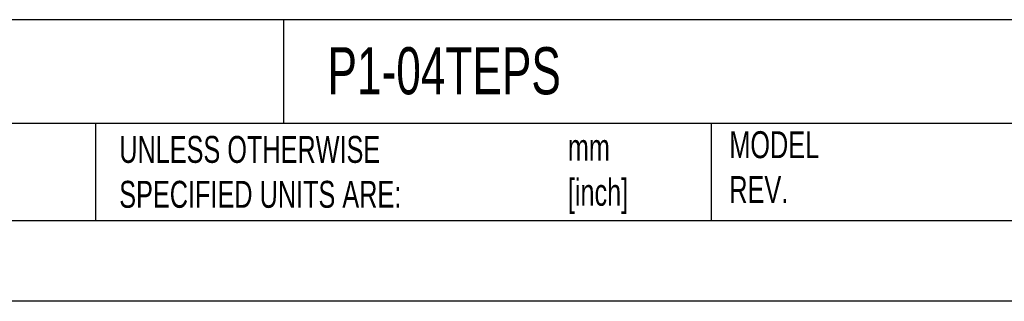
# Model space of a CAD drawing. Header units: millimetres. Extents: x 0 to 559, y 0 to 432.
# Tile 8 of 22: x 270 to 425, y 0 to 44. Entities that reach past the tile are written whole.
import ezdxf

# ---------------------------------------------------------------- set-up
doc = ezdxf.new("R2010")
doc.units = ezdxf.units.MM
doc.header["$LTSCALE"] = 2
doc.linetypes.add('CENTERX2', pattern=[20.32, 12.7, -2.54, 2.54, -2.54])
doc.layers.add('TEXT', color=140, linetype='Continuous', lineweight=25)
doc.styles.add('SLDTEXTSTYLE0', font='TXT', dxfattribs={"width": 0.7})

msp = doc.modelspace()

# ---------------------------------------------------------------- linework, layer by layer
at = {"color": 7, "linetype": 'Continuous'}
msp.add_line((558.8, 0.01), (0, 0.01), dxfattribs=at)
at = {"layer": 'TEXT'}
for p, q in [((546.1, 44.25), (12.7, 44.25)), ((311.52, 44.25), (311.52, 27.94)), ((546.1, 27.94), (12.7, 27.94)), ((282, 27.94), (282, 12.7)), ((378.6, 27.94), (378.6, 12.7)), ((12.7, 12.7), (546.1, 12.7))]:
    msp.add_line(p, q, dxfattribs=at)

# ---------------------------------------------------------------- texts
at = {"layer": 'TEXT', "linetype": 'CENTERX2', "lineweight": 18, "attachment_point": 1, "style": 'SLDTEXTSTYLE0'}
for s, insert, char_height in [('P1-04TEPS', (318.42, 39.93), 7.408), ('MODEL ^JREV.', (381.47, 26.73), 4.2333), ('UNLESS OTHERWISE ^JSPECIFIED UNITS ARE:', (285.74, 25.99), 4.2333), ('mm^J[inch]', (356.13, 26.31), 4.233)]:
    msp.add_mtext(s, dxfattribs=dict(at, insert=insert, char_height=char_height))

doc.saveas('drawing.dxf')
